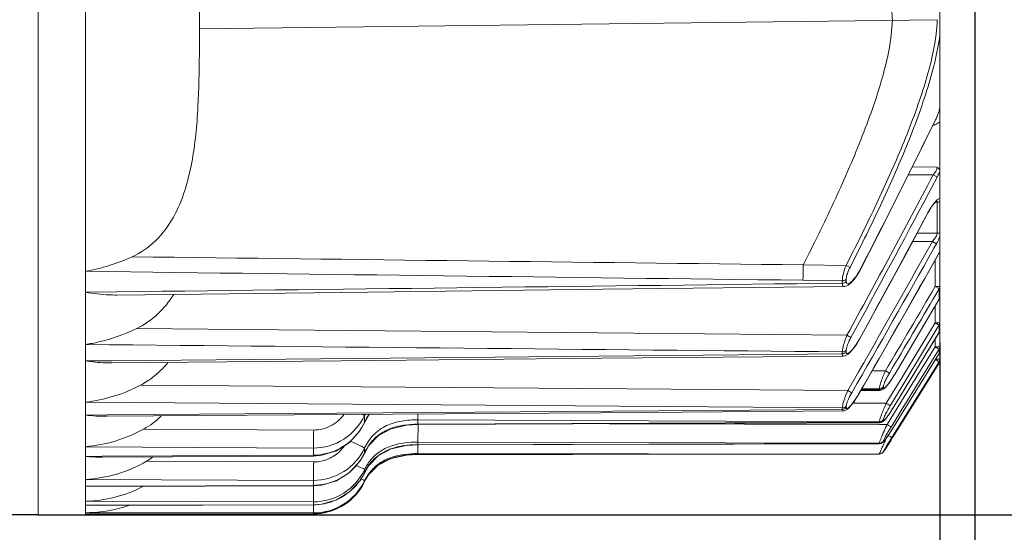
# Model space of a CAD drawing. Header units: millimetres. Extents: x 29170 to 33192, y 579 to 3108.
# Tile 238 of 256: x 31732 to 31836, y 2561 to 2615. Entities that reach past the tile are written whole.
import ezdxf

# ---------------------------------------------------------------- set-up
doc = ezdxf.new("R2010")
doc.units = ezdxf.units.MM
doc.layers.add('细实线', color=7, linetype='Continuous', lineweight=13)
doc.dimstyles.new('ISO-25', dxfattribs={"dimtxt": 15, "dimasz": 14, "dimexe": 3.5, "dimexo": 0, "dimgap": 3.5, "dimtad": 1, "dimtxsty": 'Standard', "dimcen": 2.5, "dimadec": 0, "dimazin": 0, "dimtfac": 1, "dimtmove": 0, "dimatfit": 3, "dimfxl": 1, "dimarcsym": 0})

# ---------------------------------------------------------------- blocks, each defined once
blk = doc.blocks.new('*D29')
at = {"layer": 'Defpoints', "color": 0, "transparency": 16777216}
for p in [(31656.71, 2843.26), (31734.08, 2843.26), (31734.08, 2563.26)]:
    blk.add_point(p, dxfattribs=at)
at = {"layer": '细实线', "color": 0, "lineweight": -2, "transparency": 16777216}
for p, q in [((31734.08, 2843.26), (31653.21, 2843.26)), ((31656.71, 2577.26), (31656.71, 2829.26)), ((31734.08, 2563.26), (31653.21, 2563.26))]:
    blk.add_line(p, q, dxfattribs=at)
at = {"layer": '细实线', "color": 0, "transparency": 16777216}
for points in [[(31654.38, 2829.26), (31659.04, 2829.26), (31656.71, 2843.26)], [(31654.38, 2577.26), (31659.04, 2577.26), (31656.71, 2563.26)]]:
    blk.add_solid(points, dxfattribs=at)
at = {"layer": '细实线', "color": 0, "transparency": 16777216, "insert": (31645.71, 2703.26), "char_height": 15, "attachment_point": 5, "rotation": 90}
blk.add_mtext('280mm', dxfattribs=at)
blk = doc.blocks.new('*D30')
at = {"layer": 'Defpoints', "color": 0, "transparency": 16777216}
for p in [(31829.08, 2581.36), (31704.08, 2566.79), (31829.08, 2496.96)]:
    blk.add_point(p, dxfattribs=at)
at = {"layer": '细实线', "color": 0, "lineweight": -2, "transparency": 16777216}
for p, q in [((31829.08, 2581.36), (31829.08, 2493.46)), ((31704.08, 2566.79), (31704.08, 2493.46)), ((31718.08, 2496.96), (31815.08, 2496.96))]:
    blk.add_line(p, q, dxfattribs=at)
at = {"layer": '细实线', "color": 0, "transparency": 16777216}
for points in [[(31718.08, 2499.29), (31718.08, 2494.62), (31704.08, 2496.96)], [(31815.08, 2499.29), (31815.08, 2494.62), (31829.08, 2496.96)]]:
    blk.add_solid(points, dxfattribs=at)
at = {"layer": '细实线', "color": 0, "transparency": 16777216, "insert": (31766.58, 2507.96), "char_height": 15, "attachment_point": 5}
blk.add_mtext('125mm', dxfattribs=at)
blk = doc.blocks.new('*D31')
at = {"layer": 'Defpoints', "color": 0, "transparency": 16777216}
for p in [(31832.78, 2637.83), (31704.08, 2566.2), (31704.08, 2439.9)]:
    blk.add_point(p, dxfattribs=at)
at = {"layer": '细实线', "color": 0, "lineweight": -2, "transparency": 16777216}
for p, q in [((31832.78, 2637.83), (31832.78, 2436.4)), ((31704.08, 2566.2), (31704.08, 2436.4)), ((31818.78, 2439.9), (31718.08, 2439.9))]:
    blk.add_line(p, q, dxfattribs=at)
at = {"layer": '细实线', "color": 0, "transparency": 16777216}
for points in [[(31718.08, 2442.23), (31718.08, 2437.56), (31704.08, 2439.9)], [(31818.78, 2442.23), (31818.78, 2437.56), (31832.78, 2439.9)]]:
    blk.add_solid(points, dxfattribs=at)
at = {"layer": '细实线', "color": 0, "transparency": 16777216, "insert": (31768.43, 2452.15), "char_height": 15, "attachment_point": 5}
blk.add_mtext('128,7mm', dxfattribs=at)
blk = doc.blocks.new('*D32')
at = {"layer": 'Defpoints', "color": 0, "transparency": 16777216}
for p in [(31786.58, 2936.26), (31734.08, 2563.26), (31941.5, 2563.26)]:
    blk.add_point(p, dxfattribs=at)
at = {"layer": '细实线', "color": 0, "lineweight": -2, "transparency": 16777216}
for p, q in [((31786.58, 2936.26), (31945, 2936.26)), ((31941.5, 2922.26), (31941.5, 2577.26)), ((31734.08, 2563.26), (31945, 2563.26))]:
    blk.add_line(p, q, dxfattribs=at)
at = {"layer": '细实线', "color": 0, "transparency": 16777216}
for points in [[(31939.17, 2922.26), (31943.83, 2922.26), (31941.5, 2936.26)], [(31939.17, 2577.26), (31943.83, 2577.26), (31941.5, 2563.26)]]:
    blk.add_solid(points, dxfattribs=at)
at = {"layer": '细实线', "color": 0, "transparency": 16777216, "insert": (31930.5, 2749.76), "char_height": 15, "attachment_point": 5, "rotation": 90}
blk.add_mtext('373mm', dxfattribs=at)

msp = doc.modelspace()

# ---------------------------------------------------------------- linework, layer by layer
at = {"layer": '细实线'}
for p, q in [((31734.081, 2673.786), (31734.081, 2563.27)), ((31734.081, 2563.257), (31734.081, 2673.786)), ((31739.081, 2563.256), (31739.081, 2673.284)), ((31829.081, 2590.942), (31829.081, 2627.256)), ((31751.081, 2611.758), (31751.081, 2616.649)), ((31828.809, 2615.382), (31751.081, 2614.423)), ((31828.787, 2605.187), (31828.617, 2604.838)), ((31826.2, 2599.892), (31828.804, 2599.863)), ((31828.795, 2599.769), (31828.804, 2599.863)), ((31825.783, 2599.063), (31828.389, 2599.033)), ((31827.936, 2597.168), (31828.804, 2598.811)), ((31828.389, 2599.033), (31828.769, 2598.831)), ((31828.769, 2598.831), (31828.804, 2598.811)), ((31828.739, 2596.279), (31828.707, 2596.288)), ((31828.743, 2596.282), (31828.766, 2596.298)), ((31828.601, 2596.152), (31828.682, 2596.153)), ((31828.682, 2596.153), (31828.804, 2596.154)), ((31828.804, 2592.901), (31828.804, 2596.154)), ((31827.831, 2595.041), (31827.814, 2595.049)), ((31826.694, 2592.92), (31828.804, 2592.901)), ((31828.795, 2592.823), (31828.804, 2592.901)), ((31826.219, 2592.034), (31828.299, 2592.016)), ((31828.299, 2592.016), (31828.714, 2591.779)), ((31828.456, 2591.32), (31828.714, 2591.779)), ((31828.59, 2587.292), (31828.59, 2590.072)), ((31829.081, 2586.207), (31829.081, 2590.941)), ((31814.696, 2589.567), (31819.207, 2589.513)), ((31819.207, 2589.513), (31819.622, 2589.302)), ((31820.711, 2589.079), (31820.691, 2589.088)), ((31814.662, 2587.944), (31818.804, 2587.894)), ((31819.228, 2587.834), (31819.228, 2588.087)), ((31793.568, 2586.992), (31818.972, 2587.293)), ((31818.804, 2587.64), (31818.804, 2587.894)), ((31818.972, 2587.293), (31819.078, 2587.303)), ((31829.081, 2587.293), (31828.59, 2587.293)), ((31828.59, 2587.293), (31828.959, 2587.073)), ((31828.659, 2586.455), (31829.005, 2587.044)), ((31828.959, 2587.073), (31829.005, 2587.045)), ((31829.005, 2587.044), (31829.005, 2585.954)), ((31742.378, 2586.727), (31739.081, 2586.688)), ((31829.005, 2585.955), (31829.009, 2585.947)), ((31829.081, 2579.481), (31829.081, 2586.205)), ((31828.59, 2583.474), (31828.59, 2585.235)), ((31819.297, 2582.155), (31744.504, 2582.878)), ((31825.068, 2577.671), (31828.59, 2583.474)), ((31825.485, 2577.418), (31828.805, 2582.888)), ((31829.081, 2583.474), (31828.59, 2583.474)), ((31828.59, 2583.474), (31828.948, 2583.255)), ((31828.805, 2582.888), (31829.005, 2583.218)), ((31828.973, 2583.239), (31829.005, 2583.218)), ((31829.005, 2583.218), (31829.005, 2582.463)), ((31829.079, 2583.427), (31829.081, 2583.474)), ((31819.297, 2582.155), (31819.712, 2581.924)), ((31820.623, 2581.737), (31820.609, 2581.743)), ((31829.005, 2582.463), (31824.28, 2574.687)), ((31828.59, 2580.945), (31828.59, 2581.772)), ((31829.005, 2582.463), (31829.007, 2582.458)), ((31824.597, 2574.491), (31828.59, 2580.945)), ((31829.081, 2580.945), (31828.59, 2580.945)), ((31828.59, 2580.945), (31828.94, 2580.727)), ((31828.94, 2580.727), (31829.005, 2580.684)), ((31828.945, 2580.586), (31829.005, 2580.684)), ((31829.005, 2580.684), (31829.005, 2580.239)), ((31818.804, 2580.207), (31741.859, 2579.477)), ((31793.479, 2579.726), (31818.921, 2579.965)), ((31818.804, 2580.207), (31818.804, 2580.405)), ((31818.922, 2579.966), (31818.921, 2579.965)), ((31818.922, 2579.966), (31819.107, 2579.994)), ((31819.228, 2580.413), (31819.228, 2580.611)), ((31819.234, 2580.342), (31819.228, 2580.413)), ((31825.015, 2574.233), (31828.945, 2580.586)), ((31829.005, 2580.239), (31825.212, 2574.11)), ((31829.081, 2579.627), (31828.59, 2579.627)), ((31828.59, 2579.627), (31828.946, 2579.402)), ((31741.859, 2579.477), (31739.081, 2579.451)), ((31824.558, 2572.239), (31829.005, 2579.363)), ((31829.005, 2579.216), (31824.623, 2572.198)), ((31828.946, 2579.402), (31829.005, 2579.363)), ((31829.005, 2579.363), (31829.005, 2579.216)), ((31823.352, 2578.413), (31821.958, 2578.422)), ((31823.352, 2578.413), (31823.768, 2578.163)), ((31823.437, 2574.99), (31825.068, 2577.671)), ((31824.371, 2578.095), (31824.365, 2578.097)), ((31819.378, 2576.332), (31744.877, 2576.895)), ((31822.71, 2576.522), (31820.874, 2576.533)), ((31822.71, 2576.446), (31822.71, 2576.522)), ((31823.134, 2576.669), (31823.134, 2576.745)), ((31823.853, 2574.733), (31825.485, 2577.418)), ((31819.378, 2576.332), (31819.793, 2576.089)), ((31820.536, 2575.944), (31820.527, 2575.948)), ((31820.758, 2576.331), (31822.761, 2576.343)), ((31820.818, 2576.435), (31822.71, 2576.446)), ((31822.762, 2576.343), (31822.887, 2576.358)), ((31822.887, 2576.358), (31823.124, 2576.465)), ((31818.804, 2574.497), (31739.081, 2575.109)), ((31818.804, 2574.342), (31818.804, 2574.497)), ((31819.228, 2574.559), (31819.228, 2574.713)), ((31823.437, 2574.99), (31819.919, 2575.004)), ((31823.523, 2572.755), (31824.597, 2574.491)), ((31824.283, 2574.686), (31824.28, 2574.687)), ((31741.347, 2573.77), (31739.081, 2573.753)), ((31818.804, 2574.342), (31741.347, 2573.77)), ((31768.49, 2573.722), (31768.302, 2573.813)), ((31768.49, 2573.008), (31768.49, 2573.721)), ((31793.398, 2573.997), (31818.882, 2574.184)), ((31818.882, 2574.184), (31819.031, 2574.204)), ((31823.547, 2573.58), (31823.732, 2573.836)), ((31823.732, 2573.836), (31823.932, 2574.132)), ((31823.938, 2572.493), (31825.015, 2574.233)), ((31825.212, 2574.11), (31824.194, 2572.466)), ((31768.49, 2573.008), (31768.507, 2573.003)), ((31774.081, 2573.251), (31774.081, 2572.795)), ((31822.71, 2573.046), (31774.081, 2573.251)), ((31774.081, 2572.795), (31822.71, 2572.993)), ((31774.081, 2572.795), (31774.089, 2572.746)), ((31822.737, 2572.757), (31794.296, 2572.827)), ((31822.71, 2572.993), (31822.71, 2573.046)), ((31822.737, 2572.941), (31822.71, 2572.993)), ((31822.737, 2572.941), (31822.737, 2572.941)), ((31823.523, 2572.755), (31822.737, 2572.757)), ((31823.134, 2573.222), (31823.134, 2573.275)), ((31824.195, 2572.465), (31824.194, 2572.466)), ((31763.118, 2572.176), (31745.215, 2572.279)), ((31823.395, 2571.249), (31823.541, 2571.457)), ((31823.541, 2571.457), (31823.707, 2571.703)), ((31823.707, 2571.703), (31823.89, 2571.982)), ((31824.023, 2571.382), (31824.558, 2572.239)), ((31824.623, 2572.198), (31824.109, 2571.373)), ((31763.083, 2570.276), (31739.081, 2570.417)), ((31763.083, 2569.53), (31763.083, 2570.276)), ((31768.49, 2569.79), (31768.49, 2570.287)), ((31774.081, 2570.898), (31774.081, 2570.629)), ((31822.71, 2570.776), (31774.081, 2570.898)), ((31774.081, 2570.629), (31822.71, 2570.745)), ((31774.081, 2570.629), (31774.086, 2570.613)), ((31822.71, 2570.745), (31822.71, 2570.776)), ((31822.72, 2570.726), (31822.71, 2570.745)), ((31822.72, 2570.726), (31822.72, 2570.726)), ((31823.134, 2570.977), (31823.134, 2571.008)), ((31823.548, 2570.486), (31823.639, 2570.628)), ((31823.639, 2570.628), (31823.736, 2570.781)), ((31739.081, 2569.399), (31740.836, 2569.408)), ((31740.836, 2569.408), (31763.083, 2569.53)), ((31740.836, 2569.32), (31763.094, 2569.44)), ((31763.083, 2569.53), (31763.094, 2569.44)), ((31763.094, 2569.44), (31763.966, 2569.511)), ((31768.49, 2569.79), (31768.499, 2569.788)), ((31774.081, 2569.693), (31774.081, 2569.604)), ((31822.71, 2569.65), (31774.081, 2569.693)), ((31774.081, 2569.604), (31822.71, 2569.64)), ((31774.081, 2569.604), (31774.083, 2569.602)), ((31822.71, 2569.64), (31822.71, 2569.65)), ((31822.712, 2569.638), (31822.71, 2569.64)), ((31823.134, 2569.874), (31823.134, 2569.885)), ((31763.118, 2568.818), (31745.523, 2568.889)), ((31768.493, 2567.72), (31768.914, 2568.443)), ((31768.49, 2567.72), (31768.49, 2568.013)), ((31768.49, 2567.72), (31768.493, 2567.72)), ((31768.618, 2566.993), (31768.908, 2567.458)), ((31763.083, 2566.87), (31739.081, 2566.969)), ((31739.081, 2566.259), (31740.323, 2566.264)), ((31740.323, 2566.221), (31739.081, 2566.259)), ((31740.323, 2566.264), (31763.083, 2566.349)), ((31740.323, 2566.221), (31763.09, 2566.305)), ((31763.083, 2566.349), (31763.083, 2566.87)), ((31763.083, 2566.349), (31763.09, 2566.305)), ((31763.09, 2566.305), (31763.975, 2566.375)), ((31768.289, 2566.363), (31768.49, 2566.745)), ((31768.49, 2566.745), (31768.617, 2566.993)), ((31768.49, 2566.745), (31768.49, 2566.842)), ((31763.083, 2564.611), (31739.081, 2564.671)), ((31739.081, 2564.252), (31739.804, 2564.253)), ((31739.804, 2564.239), (31739.081, 2564.252)), ((31739.804, 2564.253), (31763.083, 2564.303)), ((31739.804, 2564.239), (31763.087, 2564.288)), ((31763.083, 2564.303), (31763.083, 2564.611)), ((31763.083, 2564.303), (31763.087, 2564.288)), ((31732.081, 2563.305), (31734.081, 2563.27)), ((31734.081, 2563.256), (31739.081, 2563.256)), ((31763.083, 2563.444), (31739.081, 2563.467)), ((31739.278, 2563.327), (31739.081, 2563.328)), ((31739.081, 2563.328), (31739.278, 2563.328)), ((31739.278, 2563.328), (31763.083, 2563.342)), ((31739.278, 2563.327), (31763.084, 2563.341)), ((31763.083, 2563.342), (31763.083, 2563.444)), ((31763.083, 2563.342), (31763.084, 2563.341))]:
    msp.add_line(p, q, dxfattribs=at)
for points in [[(31820.711, 2589.079), (31823.536, 2594.597), (31826.427, 2600.344), (31828.641, 2604.827)], [(31828.209, 2595.662), (31828.425, 2595.952), (31828.611, 2596.163), (31828.743, 2596.282)], [(31827.831, 2595.041), (31827.982, 2595.307), (31828.209, 2595.662)], [(31820.623, 2581.737), (31823.088, 2586.243), (31825.693, 2591.052), (31827.831, 2595.041)], [(31820.536, 2575.944), (31823.65, 2581.373), (31826.851, 2586.995), (31829.081, 2590.941)], [(31820.042, 2588.034), (31820.369, 2588.49), (31820.711, 2589.079)], [(31819.078, 2587.303), (31819.414, 2587.435), (31819.721, 2587.679), (31820.042, 2588.034)], [(31742.382, 2586.392), (31766.089, 2586.668), (31793.568, 2586.992)], [(31824.371, 2578.095), (31825.887, 2580.654), (31827.65, 2583.64), (31829.012, 2585.951)], [(31819.983, 2580.749), (31820.294, 2581.188), (31820.623, 2581.737)], [(31824.283, 2574.686), (31825.825, 2577.22), (31827.621, 2580.176), (31829.009, 2582.461)], [(31819.107, 2579.994), (31819.407, 2580.15), (31819.684, 2580.399), (31819.983, 2580.749)], [(31741.862, 2579.245), (31766.027, 2579.469), (31793.479, 2579.726)], [(31823.933, 2577.407), (31824.173, 2577.77), (31824.371, 2578.095)], [(31823.124, 2576.465), (31823.308, 2576.619), (31823.495, 2576.823)], [(31823.495, 2576.823), (31823.705, 2577.087), (31823.933, 2577.407)], [(31820.01, 2575.123), (31820.279, 2575.52), (31820.536, 2575.944)], [(31819.031, 2574.204), (31819.295, 2574.332), (31819.517, 2574.523)], [(31819.517, 2574.523), (31819.752, 2574.786), (31820.01, 2575.123)], [(31823.932, 2574.132), (31824.143, 2574.46), (31824.283, 2574.686)], [(31741.348, 2573.62), (31765.973, 2573.797), (31793.398, 2573.997)], [(31768.507, 2573.003), (31768.95, 2573.793), (31768.974, 2573.819)], [(31823.104, 2573.079), (31823.242, 2573.207), (31823.384, 2573.37), (31823.547, 2573.58)], [(31763.966, 2569.511), (31765.509, 2569.977), (31766.887, 2570.856), (31767.994, 2572.091), (31768.506, 2573.003)], [(31768.499, 2569.788), (31768.928, 2570.537), (31769.946, 2571.595), (31771.295, 2572.311), (31772.901, 2572.677), (31774.089, 2572.746)], [(31774.089, 2572.746), (31790.445, 2572.811), (31807.453, 2572.879), (31822.737, 2572.941)], [(31822.737, 2572.941), (31822.909, 2572.97), (31823.104, 2573.079)], [(31823.89, 2571.982), (31824.084, 2572.287), (31824.195, 2572.465)], [(31823.736, 2570.781), (31823.838, 2570.943), (31823.945, 2571.112), (31824.109, 2571.373)], [(31768.914, 2568.443), (31769.931, 2569.484), (31771.284, 2570.188), (31772.896, 2570.546), (31774.086, 2570.613)], [(31774.086, 2570.613), (31790.407, 2570.65), (31807.387, 2570.69), (31822.72, 2570.726)], [(31822.72, 2570.726), (31822.883, 2570.753), (31823.055, 2570.848)], [(31823.055, 2570.848), (31823.165, 2570.955), (31823.271, 2571.083), (31823.395, 2571.249)], [(31823.388, 2570.237), (31823.464, 2570.355), (31823.548, 2570.486)], [(31763.975, 2566.375), (31765.523, 2566.837), (31766.899, 2567.705), (31768, 2568.918), (31768.498, 2569.788)], [(31768.908, 2567.458), (31769.924, 2568.488), (31771.279, 2569.186), (31772.891, 2569.539), (31774.083, 2569.602)], [(31774.083, 2569.602), (31790.37, 2569.614), (31807.322, 2569.626), (31822.712, 2569.638)], [(31822.712, 2569.638), (31822.875, 2569.665), (31823.008, 2569.734), (31823.089, 2569.807), (31823.13, 2569.857), (31823.166, 2569.906), (31823.209, 2569.968), (31823.26, 2570.043), (31823.32, 2570.133), (31823.388, 2570.237)], [(31822.712, 2569.638), (31822.867, 2569.662), (31822.871, 2569.664)], [(31763.087, 2564.288), (31763.978, 2564.357), (31765.53, 2564.816), (31766.907, 2565.677), (31768.005, 2566.877), (31768.493, 2567.72)], [(31763.084, 2563.341), (31763.976, 2563.408), (31765.533, 2563.865), (31766.911, 2564.723), (31768.009, 2565.918), (31768.289, 2566.362)]]:
    msp.add_lwpolyline(points, dxfattribs=at)
for centre, radius, start, end in [((31810.548, 2616.079), 18.28, 352.87773, 354.0571), ((31076.317, 2973.552), 837.797, 332.68396, 333.889766), ((31827.014, 2605.727), 1.854, 339.81762, 343.07152), ((31827.576, 2606.55), 2.431, 302.33846, 308.25448), ((30778.747, 3153.569), 1187.122, 331.226796, 332.152104), ((30763.336, 3161.636), 1204.988, 331.243149, 332.066759), ((31834.071, 2591.712), 7.091, 148.43397, 151.92535), ((31828.804, 2596.729), 0.575, 269.99536, 284.56387), ((30729.806, 3181.065), 1244.604, 331.2142, 331.910772), ((31828.804, 2593.461), 0.559, 270.00064, 284.97907), ((30217.495, 3497.828), 1848.022, 330.089998, 330.649404), ((30216.458, 3498.107), 1849.541, 330.098411, 330.641211), ((31735.663, 2608.519), 19.926, 279.8792, 294.70821), ((30193.43, 3512.613), 1877.441, 330.07242, 330.599908), ((29313.065, 4065.231), 2917.562, 329.362172, 329.564614), ((29277.542, 4085.918), 2959.153, 329.367976, 329.55438), ((29258.53, 4098.729), 2982.588, 329.347072, 329.522355), ((31828.632, 2586.205), 0.449, 348.25549, 359.97624), ((31826.048, 2578.624), 5.464, 57.62239, 57.94066), ((31828.606, 2582.721), 0.475, 348.62855, 359.98131), ((31828.599, 2582.724), 0.483, 327.29395, 338.63734), ((31828.604, 2582.722), 0.477, 338.66497, 348.60365), ((31828.586, 2580.504), 0.495, 327.77487, 338.50826), ((31828.58, 2579.481), 0.501, 327.99214, 338.70604), ((31740.565, 2585.046), 9.221, 297.87873, 307.16429), ((31740.686, 2580.314), 9.223, 299.40878, 313.75373), ((31773.965, 2571.31), 5.982, 155.18509, 156.22746), ((31762.907, 2575.644), 6.174, 321.68715, 334.72718), ((31667.81, 2573.13), 106.306, 359.4877, 359.79265), ((31860.17, 2555.721), 40.413, 155.07085, 155.29243), ((31925.873, 2523.726), 112.936, 155.05067, 155.24557), ((31870.852, 2542.075), 55.243, 147.96022, 149.04096), ((31773.137, 2567.678), 5.104, 145.06995, 152.01294), ((31773.312, 2564.468), 6.084, 107.55321, 110.08891), ((31773.997, 2560.996), 9.63, 93.2122, 97.25224), ((31774.103, 2559.155), 11.474, 90.10664, 93.22238), ((31903.054, 2534.225), 87.818, 155.23198, 155.56956), ((31740.805, 2576.747), 9.165, 300.97995, 305.68724), ((31762.982, 2572.417), 6.103, 322.78488, 334.50824), ((31773.465, 2567.5), 5.477, 151.97049, 155.27421), ((31763.131, 2572.733), 3.915, 269.7998, 282.83394), ((31763.051, 2572.357), 6.01, 283.5981, 317.25442), ((31763.026, 2572.385), 6.048, 317.2174, 322.76798), ((31772.621, 2565.862), 4.522, 137.14472, 143.67534), ((31772.554, 2566.207), 4.438, 139.70044, 140.58317), ((31763.09, 2570.597), 5.987, 269.9331, 334.4295), ((31763.031, 2570.339), 6.055, 323.31003, 334.37262), ((31773.271, 2565.455), 5.29, 153.71013, 154.65042), ((31772.96, 2564.702), 4.956, 145.81208, 154.41271), ((31772.868, 2564.661), 4.848, 144.95691, 151.26135), ((31772.615, 2564.932), 4.541, 140.22982, 145.76772), ((31772.604, 2564.845), 4.527, 140.33712, 144.93644), ((31763.086, 2569.44), 5.996, 269.9666, 334.32707), ((31763.065, 2572.333), 5.984, 270.17503, 282.88692), ((31763.079, 2569.345), 6.003, 270.03199, 330.20893), ((31659.27, 2566.815), 103.847, 359.4899, 359.71599), ((31763.073, 2572.288), 5.938, 282.9012, 283.54783), ((31763.056, 2570.323), 6.025, 314.01381, 323.29165), ((31763.053, 2570.332), 6.034, 295.46238, 308.80867), ((31763.063, 2570.316), 6.015, 308.83188, 314.00994), ((31763.071, 2570.314), 6.011, 270.10853, 281.29748), ((31763.075, 2570.291), 5.987, 281.31045, 288.58291), ((31763.07, 2570.305), 6.002, 288.5849, 295.43201), ((31739.082, 2582.215), 18.959, 269.99872, 270.60789), ((31739.082, 2582.214), 18.958, 269.99871, 270.60931), ((31739.096, 2581.212), 17.956, 270.59466, 272.70144), ((31739.094, 2581.342), 18.086, 270.60073, 272.33159)]:
    msp.add_arc(centre, radius, start, end, dxfattribs=at)
for points, knots in [([(31814.95, 2622.993), (31816.007, 2622.972), (31818.072, 2622.785), (31820.551, 2621.917), (31822.195, 2620.645), (31823.22, 2619.291), (31823.92, 2617.47), (31824.06, 2616.081), (31824.082, 2615.324)], [0, 0, 0, 0, 0.2350881, 0.4587954, 0.5717544, 0.6926723, 0.8316601, 1, 1, 1, 1]), ([(31824.082, 2615.324), (31824.012, 2613.293), (31823.086, 2608.986), (31820.8, 2602.628), (31817.921, 2596.071), (31815.796, 2591.731), (31814.696, 2589.567)], [0, 0, 0, 0, 0.2212253, 0.4739387, 0.7358108, 1, 1, 1, 1]), ([(31828.73, 2614.186), (31828.741, 2614.288), (31828.779, 2614.686), (31828.802, 2615.085), (31828.809, 2615.382)], [0, 0, 0, 0, 0.2572799, 1, 1, 1, 1]), ([(31819.207, 2589.513), (31820.245, 2591.534), (31822.263, 2595.589), (31825.035, 2601.716), (31827.009, 2606.851), (31828.177, 2610.887), (31828.568, 2612.857), (31828.688, 2613.812)], [0, 0, 0, 0, 0.2603489, 0.5188424, 0.770463, 0.8897285, 1, 1, 1, 1]), ([(31819.622, 2589.302), (31820.659, 2591.335), (31822.676, 2595.412), (31825.438, 2601.575), (31827.399, 2606.742), (31828.561, 2610.805), (31828.956, 2612.789), (31829.081, 2613.752)], [0, 0, 0, 0, 0.2601606, 0.5184494, 0.7699199, 0.8892703, 1, 1, 1, 1]), ([(31751.076, 2611.758), (31751.064, 2609.916), (31750.992, 2606.096), (31750.546, 2601.268), (31749.608, 2597.364), (31748.446, 2594.531), (31746.632, 2592.026), (31744.916, 2590.842), (31743.991, 2590.418)], [0, 0, 0, 0, 0.2337656, 0.484785, 0.6129908, 0.7418968, 0.870974, 1, 1, 1, 1]), ([(31828.787, 2605.187), (31828.862, 2605.375), (31828.993, 2605.717), (31829.081, 2606.082), (31829.081, 2606.247)], [0, 0, 0, 0, 0.549228, 1, 1, 1, 1]), ([(31828.351, 2604.235), (31828.399, 2604.253), (31828.58, 2604.327), (31828.754, 2604.418), (31828.876, 2604.496)], [0, 0, 0, 0, 0.2596647, 1, 1, 1, 1]), ([(31828.389, 2599.033), (31828.483, 2599.153), (31828.644, 2599.384), (31828.77, 2599.643), (31828.795, 2599.769)], [0, 0, 0, 0, 0.5420536, 1, 1, 1, 1]), ([(31828.804, 2599.863), (31828.844, 2599.832), (31828.976, 2599.719), (31829.081, 2599.548), (31829.081, 2599.423)], [0, 0, 0, 0, 0.2872085, 1, 1, 1, 1]), ([(31828.804, 2598.811), (31828.883, 2598.961), (31828.98, 2599.164), (31829.062, 2599.372), (31829.081, 2599.422)], [0, 0, 0, 0, 0.7586123, 1, 1, 1, 1]), ([(31828.698, 2596.306), (31828.668, 2596.276), (31828.538, 2596.14), (31828.421, 2595.993), (31828.335, 2595.877)], [0, 0, 0, 0, 0.226321, 1, 1, 1, 1]), ([(31829.081, 2596.56), (31829.019, 2596.553), (31828.878, 2596.473), (31828.763, 2596.37), (31828.698, 2596.306)], [0, 0, 0, 0, 0.4050418, 1, 1, 1, 1]), ([(31828.804, 2596.154), (31828.805, 2596.169), (31828.803, 2596.217), (31828.771, 2596.266), (31828.739, 2596.279)], [0, 0, 0, 0, 0.3078432, 1, 1, 1, 1]), ([(31828.335, 2595.877), (31828.308, 2595.842), (31828.202, 2595.694), (31828.102, 2595.541), (31828.029, 2595.423)], [0, 0, 0, 0, 0.2405767, 1, 1, 1, 1]), ([(31828.299, 2592.016), (31828.412, 2592.15), (31828.6, 2592.403), (31828.764, 2592.684), (31828.795, 2592.823)], [0, 0, 0, 0, 0.5536935, 1, 1, 1, 1]), ([(31828.714, 2591.779), (31828.75, 2591.842), (31828.884, 2592.089), (31829.005, 2592.344), (31829.081, 2592.538)], [0, 0, 0, 0, 0.2594758, 1, 1, 1, 1]), ([(31814.696, 2589.567), (31814.694, 2589.409), (31814.686, 2588.868), (31814.676, 2588.328), (31814.662, 2587.944)], [0, 0, 0, 0, 0.2910298, 1, 1, 1, 1]), ([(31818.804, 2587.894), (31818.806, 2588.137), (31818.921, 2588.69), (31819.093, 2589.219), (31819.207, 2589.513)], [0, 0, 0, 0, 0.4355785, 1, 1, 1, 1]), ([(31819.228, 2588.087), (31819.228, 2588.274), (31819.343, 2588.696), (31819.512, 2589.087), (31819.622, 2589.302)], [0, 0, 0, 0, 0.4360196, 1, 1, 1, 1]), ([(31820.691, 2589.088), (31820.636, 2588.981), (31820.419, 2588.59), (31820.164, 2588.217), (31819.946, 2587.973)], [0, 0, 0, 0, 0.2692056, 1, 1, 1, 1]), ([(31818.804, 2587.894), (31818.846, 2587.894), (31819.003, 2587.909), (31819.158, 2587.995), (31819.228, 2588.087)], [0, 0, 0, 0, 0.2648669, 1, 1, 1, 1]), ([(31819.946, 2587.973), (31819.876, 2587.894), (31819.744, 2587.758), (31819.554, 2587.616), (31819.366, 2587.544), (31819.275, 2587.623), (31819.257, 2587.664)], [0, 0, 0, 0, 0.3681441, 0.6518336, 0.8432623, 1, 1, 1, 1]), ([(31818.804, 2587.64), (31818.846, 2587.64), (31819.004, 2587.655), (31819.158, 2587.741), (31819.228, 2587.834)], [0, 0, 0, 0, 0.2647571, 1, 1, 1, 1]), ([(31818.972, 2587.293), (31818.922, 2587.293), (31818.839, 2587.366), (31818.812, 2587.5), (31818.805, 2587.589), (31818.804, 2587.64)], [0, 0, 0, 0, 0.3608078, 0.6354192, 1, 1, 1, 1]), ([(31819.257, 2587.664), (31819.252, 2587.675), (31819.233, 2587.73), (31819.228, 2587.788), (31819.228, 2587.834)], [0, 0, 0, 0, 0.2117886, 1, 1, 1, 1]), ([(31742.382, 2586.392), (31742.109, 2586.389), (31741.003, 2586.412), (31739.902, 2586.55), (31739.081, 2586.688)], [0, 0, 0, 0, 0.2465014, 1, 1, 1, 1]), ([(31748.373, 2586.455), (31747.901, 2585.704), (31746.781, 2584.3), (31745.298, 2583.272), (31744.504, 2582.878)], [0, 0, 0, 0, 0.5001604, 1, 1, 1, 1]), ([(31739.081, 2581.187), (31739.544, 2581.256), (31741.411, 2581.602), (31743.223, 2582.243), (31744.504, 2582.878)], [0, 0, 0, 0, 0.246852, 1, 1, 1, 1]), ([(31818.804, 2580.405), (31818.807, 2580.66), (31818.961, 2581.258), (31819.162, 2581.829), (31819.297, 2582.155)], [0, 0, 0, 0, 0.4200458, 1, 1, 1, 1]), ([(31819.228, 2580.611), (31819.228, 2580.808), (31819.385, 2581.265), (31819.582, 2581.686), (31819.712, 2581.924)], [0, 0, 0, 0, 0.4210176, 1, 1, 1, 1]), ([(31820.609, 2581.743), (31820.544, 2581.625), (31820.295, 2581.2), (31820.011, 2580.792), (31819.767, 2580.532)], [0, 0, 0, 0, 0.2746925, 1, 1, 1, 1]), ([(31818.921, 2579.965), (31818.886, 2579.965), (31818.799, 2580.044), (31818.805, 2580.145), (31818.804, 2580.207)], [0, 0, 0, 0, 0.3630835, 1, 1, 1, 1]), ([(31818.804, 2580.405), (31818.846, 2580.405), (31819.006, 2580.421), (31819.159, 2580.514), (31819.228, 2580.611)], [0, 0, 0, 0, 0.2615951, 1, 1, 1, 1]), ([(31818.804, 2580.207), (31818.846, 2580.207), (31819.006, 2580.223), (31819.159, 2580.317), (31819.228, 2580.413)], [0, 0, 0, 0, 0.261508, 1, 1, 1, 1]), ([(31819.767, 2580.532), (31819.707, 2580.468), (31819.595, 2580.362), (31819.447, 2580.249), (31819.283, 2580.215), (31819.241, 2580.304), (31819.234, 2580.342)], [0, 0, 0, 0, 0.3813249, 0.6586376, 0.830589, 1, 1, 1, 1]), ([(31741.862, 2579.245), (31741.631, 2579.243), (31740.701, 2579.258), (31739.774, 2579.352), (31739.081, 2579.451)], [0, 0, 0, 0, 0.2474415, 1, 1, 1, 1]), ([(31822.71, 2576.522), (31822.712, 2576.623), (31822.772, 2576.879), (31822.968, 2577.515), (31823.186, 2578.041), (31823.352, 2578.413)], [0, 0, 0, 0, 0.1517945, 0.3886327, 1, 1, 1, 1]), ([(31823.3, 2577.27), (31823.331, 2577.341), (31823.473, 2577.646), (31823.636, 2577.941), (31823.768, 2578.163)], [0, 0, 0, 0, 0.2301027, 1, 1, 1, 1]), ([(31824.365, 2578.097), (31824.31, 2578.004), (31824.095, 2577.653), (31823.865, 2577.312), (31823.681, 2577.073)], [0, 0, 0, 0, 0.2653374, 1, 1, 1, 1]), ([(31739.081, 2575.109), (31740.077, 2575.231), (31742.078, 2575.64), (31743.97, 2576.415), (31744.877, 2576.895)], [0, 0, 0, 0, 0.4944825, 1, 1, 1, 1]), ([(31823.134, 2576.745), (31823.134, 2576.817), (31823.187, 2576.997), (31823.254, 2577.168), (31823.3, 2577.27)], [0, 0, 0, 0, 0.3907723, 1, 1, 1, 1]), ([(31823.163, 2576.596), (31823.147, 2576.604), (31823.135, 2576.634), (31823.134, 2576.66), (31823.134, 2576.669)], [0, 0, 0, 0, 0.6667783, 1, 1, 1, 1]), ([(31823.681, 2577.073), (31823.581, 2576.944), (31823.44, 2576.774), (31823.27, 2576.621), (31823.186, 2576.584), (31823.163, 2576.596)], [0, 0, 0, 0, 0.6796864, 0.889687, 1, 1, 1, 1]), ([(31818.804, 2574.497), (31818.805, 2574.603), (31818.854, 2574.86), (31819.029, 2575.478), (31819.226, 2575.98), (31819.378, 2576.332)], [0, 0, 0, 0, 0.1651101, 0.4036926, 1, 1, 1, 1]), ([(31819.228, 2574.713), (31819.228, 2574.795), (31819.277, 2574.995), (31819.452, 2575.461), (31819.646, 2575.832), (31819.793, 2576.089)], [0, 0, 0, 0, 0.1652336, 0.4057783, 1, 1, 1, 1]), ([(31820.527, 2575.948), (31820.471, 2575.851), (31820.253, 2575.488), (31820.014, 2575.136), (31819.819, 2574.895)], [0, 0, 0, 0, 0.2663085, 1, 1, 1, 1]), ([(31822.761, 2576.343), (31822.754, 2576.343), (31822.711, 2576.357), (31822.711, 2576.412), (31822.71, 2576.446)], [0, 0, 0, 0, 0.1815915, 1, 1, 1, 1]), ([(31819.259, 2574.455), (31819.254, 2574.46), (31819.231, 2574.49), (31819.228, 2574.529), (31819.228, 2574.559)], [0, 0, 0, 0, 0.1949266, 1, 1, 1, 1]), ([(31819.819, 2574.895), (31819.714, 2574.764), (31819.595, 2574.613), (31819.315, 2574.404), (31819.259, 2574.455)], [0, 0, 0, 0, 0.6888415, 1, 1, 1, 1]), ([(31822.836, 2573.525), (31822.872, 2573.632), (31823.055, 2574.127), (31823.265, 2574.612), (31823.437, 2574.99)], [0, 0, 0, 0, 0.2137941, 1, 1, 1, 1]), ([(31823.256, 2573.635), (31823.293, 2573.717), (31823.475, 2574.092), (31823.683, 2574.454), (31823.853, 2574.733)], [0, 0, 0, 0, 0.2159265, 1, 1, 1, 1]), ([(31823.437, 2574.99), (31823.487, 2574.96), (31823.625, 2574.874), (31823.767, 2574.793), (31823.853, 2574.733)], [0, 0, 0, 0, 0.3564688, 1, 1, 1, 1]), ([(31824.28, 2574.687), (31824.232, 2574.609), (31824.047, 2574.31), (31823.853, 2574.016), (31823.703, 2573.803)], [0, 0, 0, 0, 0.2606698, 1, 1, 1, 1]), ([(31768.49, 2573.721), (31768.015, 2572.716), (31766.474, 2570.928), (31764.197, 2570.272), (31763.083, 2570.276)], [0, 0, 0, 0, 0.4995222, 1, 1, 1, 1]), ([(31766.283, 2573.795), (31765.922, 2573.304), (31764.966, 2572.471), (31763.727, 2572.173), (31763.118, 2572.176)], [0, 0, 0, 0, 0.5002281, 1, 1, 1, 1]), ([(31774.081, 2573.251), (31774.083, 2573.281), (31774.093, 2573.473), (31774.098, 2573.665), (31774.101, 2573.828)], [0, 0, 0, 0, 0.153399, 1, 1, 1, 1]), ([(31818.881, 2574.184), (31818.87, 2574.184), (31818.805, 2574.205), (31818.805, 2574.291), (31818.804, 2574.342)], [0, 0, 0, 0, 0.1802414, 1, 1, 1, 1]), ([(31822.743, 2573.225), (31822.749, 2573.247), (31822.776, 2573.347), (31822.809, 2573.447), (31822.836, 2573.525)], [0, 0, 0, 0, 0.2145145, 1, 1, 1, 1]), ([(31823.703, 2573.803), (31823.632, 2573.703), (31823.529, 2573.561), (31823.392, 2573.392), (31823.31, 2573.297), (31823.239, 2573.23), (31823.193, 2573.188), (31823.139, 2573.179), (31823.134, 2573.21), (31823.134, 2573.222)], [0, 0, 0, 0, 0.4190572, 0.5937896, 0.7387845, 0.8491364, 0.9212812, 0.958415, 1, 1, 1, 1]), ([(31823.134, 2573.275), (31823.134, 2573.322), (31823.176, 2573.446), (31823.223, 2573.562), (31823.256, 2573.635)], [0, 0, 0, 0, 0.3715686, 1, 1, 1, 1]), ([(31774.081, 2573.251), (31773.521, 2573.254), (31772.398, 2573.183), (31770.763, 2572.722), (31769.351, 2571.749), (31768.723, 2570.794), (31768.49, 2570.287)], [0, 0, 0, 0, 0.2505427, 0.5008984, 0.7505576, 1, 1, 1, 1]), ([(31768.953, 2570.601), (31769.229, 2570.995), (31769.91, 2571.705), (31771.208, 2572.39), (31772.628, 2572.731), (31773.597, 2572.793), (31774.081, 2572.795)], [0, 0, 0, 0, 0.2492333, 0.4990396, 0.7494592, 1, 1, 1, 1]), ([(31822.71, 2573.046), (31822.711, 2573.057), (31822.716, 2573.118), (31822.73, 2573.177), (31822.743, 2573.225)], [0, 0, 0, 0, 0.1829921, 1, 1, 1, 1]), ([(31823.023, 2571.633), (31823.056, 2571.709), (31823.196, 2572.038), (31823.342, 2572.364), (31823.457, 2572.613)], [0, 0, 0, 0, 0.2331673, 1, 1, 1, 1]), ([(31824.194, 2572.466), (31824.073, 2572.27), (31823.837, 2571.9), (31823.569, 2571.49), (31823.343, 2571.186), (31823.28, 2571.09), (31823.134, 2570.938), (31823.134, 2570.977)], [0, 0, 0, 0, 0.3751271, 0.7061597, 0.8380497, 0.9360985, 1, 1, 1, 1]), ([(31823.441, 2571.652), (31823.478, 2571.719), (31823.639, 2572.002), (31823.807, 2572.281), (31823.938, 2572.493)], [0, 0, 0, 0, 0.2342862, 1, 1, 1, 1]), ([(31823.523, 2572.755), (31823.617, 2572.696), (31823.754, 2572.606), (31823.897, 2572.525), (31823.938, 2572.493)], [0, 0, 0, 0, 0.6815633, 1, 1, 1, 1]), ([(31739.081, 2570.417), (31740.138, 2570.519), (31742.265, 2570.909), (31744.267, 2571.746), (31745.215, 2572.279)], [0, 0, 0, 0, 0.4940169, 1, 1, 1, 1]), ([(31763.083, 2570.276), (31763.097, 2570.518), (31763.107, 2571.152), (31763.115, 2571.785), (31763.118, 2572.176)], [0, 0, 0, 0, 0.3828711, 1, 1, 1, 1]), ([(31763.083, 2569.53), (31763.972, 2569.533), (31765.771, 2569.954), (31767.2, 2571.12), (31767.751, 2571.817)], [0, 0, 0, 0, 0.5002175, 1, 1, 1, 1]), ([(31774.081, 2570.898), (31774.098, 2571.038), (31774.097, 2571.467), (31774.11, 2571.893), (31774.112, 2572.179)], [0, 0, 0, 0, 0.3305999, 1, 1, 1, 1]), ([(31822.747, 2570.923), (31822.762, 2570.967), (31822.846, 2571.207), (31822.943, 2571.442), (31823.023, 2571.633)], [0, 0, 0, 0, 0.1846267, 1, 1, 1, 1]), ([(31823.134, 2571.008), (31823.134, 2571.036), (31823.166, 2571.111), (31823.26, 2571.327), (31823.364, 2571.513), (31823.441, 2571.652)], [0, 0, 0, 0, 0.114311, 0.3309229, 1, 1, 1, 1]), ([(31824.109, 2571.373), (31823.994, 2571.19), (31823.777, 2570.845), (31823.51, 2570.425), (31823.337, 2570.159), (31823.224, 2569.988), (31823.19, 2569.944), (31823.134, 2569.864), (31823.134, 2569.874)], [0, 0, 0, 0, 0.3634674, 0.6876959, 0.8194577, 0.9205096, 0.9826779, 1, 1, 1, 1]), ([(31823.652, 2571.619), (31823.74, 2571.565), (31823.856, 2571.496), (31823.975, 2571.411), (31824.015, 2571.392), (31824.023, 2571.382)], [0, 0, 0, 0, 0.7030416, 0.9168887, 1, 1, 1, 1]), ([(31768.49, 2570.287), (31768.013, 2569.286), (31766.463, 2567.512), (31764.194, 2566.867), (31763.083, 2566.87)], [0, 0, 0, 0, 0.4997282, 1, 1, 1, 1]), ([(31766.354, 2570.498), (31766.076, 2570.106), (31765.374, 2569.415), (31764.47, 2569.023), (31764.001, 2568.916)], [0, 0, 0, 0, 0.5000832, 1, 1, 1, 1]), ([(31768.49, 2570.287), (31768.339, 2570.372), (31767.841, 2570.595), (31767.352, 2570.835), (31767.017, 2570.993)], [0, 0, 0, 0, 0.3186331, 1, 1, 1, 1]), ([(31774.081, 2570.898), (31773.183, 2570.901), (31771.81, 2570.763), (31770.153, 2570.02), (31769.461, 2569.42), (31769.17, 2569.077)], [0, 0, 0, 0, 0.4995701, 0.7499368, 1, 1, 1, 1]), ([(31774.081, 2569.693), (31774.09, 2569.718), (31774.088, 2569.808), (31774.101, 2569.987), (31774.104, 2570.261), (31774.108, 2570.474), (31774.109, 2570.593)], [0, 0, 0, 0, 0.0883543, 0.292797, 0.6023601, 1, 1, 1, 1]), ([(31822.71, 2570.776), (31822.711, 2570.783), (31822.718, 2570.834), (31822.734, 2570.882), (31822.747, 2570.923)], [0, 0, 0, 0, 0.1549288, 1, 1, 1, 1]), ([(31822.71, 2569.65), (31822.713, 2569.678), (31822.76, 2569.765), (31822.829, 2569.949), (31822.953, 2570.22), (31823.046, 2570.429), (31823.099, 2570.545)], [0, 0, 0, 0, 0.0867574, 0.2954299, 0.6077435, 1, 1, 1, 1]), ([(31823.134, 2569.885), (31823.134, 2569.905), (31823.179, 2569.965), (31823.237, 2570.091), (31823.35, 2570.275), (31823.432, 2570.416), (31823.479, 2570.494)], [0, 0, 0, 0, 0.0867989, 0.2971483, 0.6100132, 1, 1, 1, 1]), ([(31769.119, 2567.734), (31769.41, 2568.084), (31770.107, 2568.698), (31771.782, 2569.459), (31773.172, 2569.603), (31774.081, 2569.604)], [0, 0, 0, 0, 0.2500627, 0.5003856, 1, 1, 1, 1]), ([(31774.081, 2569.693), (31773.173, 2569.694), (31771.786, 2569.552), (31770.113, 2568.797), (31769.416, 2568.186), (31769.125, 2567.837)], [0, 0, 0, 0, 0.499539, 0.7498801, 1, 1, 1, 1]), ([(31739.081, 2566.969), (31740.193, 2567.047), (31742.438, 2567.408), (31744.544, 2568.302), (31745.523, 2568.889)], [0, 0, 0, 0, 0.493758, 1, 1, 1, 1]), ([(31763.083, 2566.87), (31763.101, 2567.104), (31763.105, 2567.754), (31763.116, 2568.403), (31763.118, 2568.818)], [0, 0, 0, 0, 0.3613605, 1, 1, 1, 1]), ([(31768.49, 2568.013), (31768.407, 2568.066), (31768.102, 2568.199), (31767.808, 2568.351), (31767.598, 2568.452)], [0, 0, 0, 0, 0.2968085, 1, 1, 1, 1]), ([(31739.081, 2564.671), (31740.115, 2564.716), (31742.202, 2564.98), (31744.187, 2565.72), (31745.115, 2566.225)], [0, 0, 0, 0, 0.4948359, 1, 1, 1, 1]), ([(31768.49, 2566.842), (31768.463, 2566.868), (31768.328, 2566.914), (31768.212, 2566.984), (31768.123, 2567.028)], [0, 0, 0, 0, 0.2739301, 1, 1, 1, 1]), ([(31763.083, 2564.611), (31763.101, 2564.75), (31763.099, 2565.178), (31763.111, 2565.604), (31763.114, 2565.891)], [0, 0, 0, 0, 0.32883, 1, 1, 1, 1]), ([(31739.081, 2563.467), (31740.246, 2563.486), (31741.813, 2563.659), (31743.306, 2564.109), (31743.676, 2564.242)], [0, 0, 0, 0, 0.7476246, 1, 1, 1, 1]), ([(31763.083, 2563.444), (31763.091, 2563.467), (31763.089, 2563.549), (31763.101, 2563.714), (31763.105, 2563.966), (31763.109, 2564.161), (31763.11, 2564.271)], [0, 0, 0, 0, 0.0883293, 0.2919342, 0.6010572, 1, 1, 1, 1])]:
    msp.add_open_spline(points, degree=3, knots=knots, dxfattribs=at)
for points in [[(31828.641, 2604.827), (31828.683, 2604.912), (31828.721, 2604.999), (31828.754, 2605.088)], [(31828.949, 2596.173), (31828.995, 2596.185), (31829.04, 2596.203), (31829.081, 2596.226)], [(31828.949, 2592.92), (31828.995, 2592.933), (31829.04, 2592.951), (31829.081, 2592.976)], [(31743.991, 2590.418), (31767.56, 2590.13), (31791.128, 2589.846), (31814.696, 2589.567)], [(31739.081, 2588.889), (31764.275, 2588.569), (31789.468, 2588.254), (31814.662, 2587.944)], [(31818.804, 2587.64), (31793.329, 2587.332), (31767.853, 2587.028), (31742.378, 2586.727)], [(31829.005, 2587.045), (31829.053, 2587.117), (31829.081, 2587.206), (31829.081, 2587.293)], [(31829.072, 2586.114), (31829.06, 2586.057), (31829.037, 2586.003), (31829.005, 2585.955)], [(31829.081, 2586.205), (31829.081, 2586.116), (31829.055, 2586.023), (31829.009, 2585.947)], [(31829.005, 2583.218), (31829.054, 2583.293), (31829.081, 2583.385), (31829.081, 2583.474)], [(31829.081, 2582.721), (31829.081, 2582.63), (31829.054, 2582.535), (31829.007, 2582.458)], [(31818.804, 2580.405), (31792.23, 2580.662), (31765.655, 2580.922), (31739.081, 2581.187)], [(31829.005, 2580.684), (31829.054, 2580.76), (31829.081, 2580.854), (31829.081, 2580.945)], [(31829.005, 2579.363), (31829.054, 2579.44), (31829.081, 2579.535), (31829.081, 2579.627)], [(31829.081, 2580.502), (31829.081, 2580.441), (31829.069, 2580.379), (31829.047, 2580.322)], [(31746.136, 2577.698), (31746.73, 2578.148), (31747.271, 2578.677), (31747.743, 2579.255)], [(31829.081, 2579.481), (31829.081, 2579.419), (31829.069, 2579.357), (31829.047, 2579.3)], [(31822.71, 2576.522), (31822.82, 2576.522), (31822.935, 2576.559), (31823.023, 2576.626)], [(31822.71, 2576.446), (31822.82, 2576.446), (31822.935, 2576.484), (31823.023, 2576.55)], [(31823.023, 2576.626), (31823.066, 2576.659), (31823.104, 2576.699), (31823.134, 2576.745)], [(31823.023, 2576.55), (31823.066, 2576.583), (31823.104, 2576.624), (31823.134, 2576.669)], [(31818.804, 2574.497), (31818.963, 2574.497), (31819.139, 2574.582), (31819.228, 2574.713)], [(31818.804, 2574.342), (31818.914, 2574.342), (31819.028, 2574.378), (31819.116, 2574.443)], [(31819.116, 2574.443), (31819.16, 2574.475), (31819.198, 2574.514), (31819.228, 2574.559)], [(31741.348, 2573.62), (31740.591, 2573.614), (31739.833, 2573.666), (31739.081, 2573.753)], [(31768.49, 2573.008), (31768.617, 2573.295), (31768.766, 2573.573), (31768.939, 2573.835)], [(31822.71, 2573.046), (31822.82, 2573.046), (31822.936, 2573.085), (31823.023, 2573.153)], [(31822.71, 2572.993), (31822.82, 2572.993), (31822.936, 2573.032), (31823.023, 2573.1)], [(31823.023, 2573.153), (31823.066, 2573.186), (31823.105, 2573.228), (31823.134, 2573.275)], [(31823.023, 2573.1), (31823.066, 2573.134), (31823.105, 2573.176), (31823.134, 2573.222)], [(31771.477, 2570.269), (31771.901, 2570.403), (31772.34, 2570.493), (31772.782, 2570.549)], [(31822.71, 2570.745), (31822.872, 2570.745), (31823.048, 2570.841), (31823.134, 2570.977)], [(31822.71, 2570.776), (31822.821, 2570.776), (31822.936, 2570.816), (31823.023, 2570.884)], [(31823.023, 2570.884), (31823.066, 2570.919), (31823.105, 2570.961), (31823.134, 2571.008)], [(31740.836, 2569.32), (31740.251, 2569.317), (31739.664, 2569.346), (31739.081, 2569.399)], [(31769.306, 2568.938), (31769.824, 2569.496), (31770.507, 2569.92), (31771.222, 2570.182)], [(31822.71, 2569.65), (31822.872, 2569.65), (31823.049, 2569.748), (31823.134, 2569.885)], [(31822.71, 2569.64), (31822.872, 2569.64), (31823.049, 2569.737), (31823.134, 2569.874)], [(31769.126, 2569.025), (31768.873, 2568.717), (31768.661, 2568.373), (31768.49, 2568.013)], [(31768.528, 2567.798), (31768.656, 2568.058), (31768.806, 2568.308), (31768.978, 2568.541)]]:
    msp.add_open_spline(points, degree=3, dxfattribs=at)

# ---------------------------------------------------------------- dimensions: what is measured, and where the dimension line sits
for base, p1, p2, picture, middle in [((31941.499, 2563.256), (31786.581, 2936.256), (31734.081, 2563.256), '*D32', (31930.499, 2749.756)), ((31656.712, 2843.256), (31734.081, 2563.256), (31734.081, 2843.256), '*D29', (31645.712, 2703.256))]:
    dim = msp.add_linear_dim(base=base, p1=p1, p2=p2, angle=90, text='<>mm', dimstyle='ISO-25', dxfattribs=at)
    dim.commit()
    dim.dimension.update_dxf_attribs({"geometry": picture, "text_midpoint": middle})
for base, p1, p2, picture, middle in [((31704.081, 2439.898), (31832.781, 2637.833), (31704.081, 2566.201), '*D31', (31768.431, 2452.148)), ((31829.081, 2496.956), (31704.081, 2566.787), (31829.081, 2581.363), '*D30', (31766.581, 2507.956))]:
    dim = msp.add_linear_dim(base=base, p1=p1, p2=p2, text='<>mm', dimstyle='ISO-25', dxfattribs=at)
    dim.commit()
    dim.dimension.update_dxf_attribs({"geometry": picture, "text_midpoint": middle})

doc.saveas('drawing.dxf')
